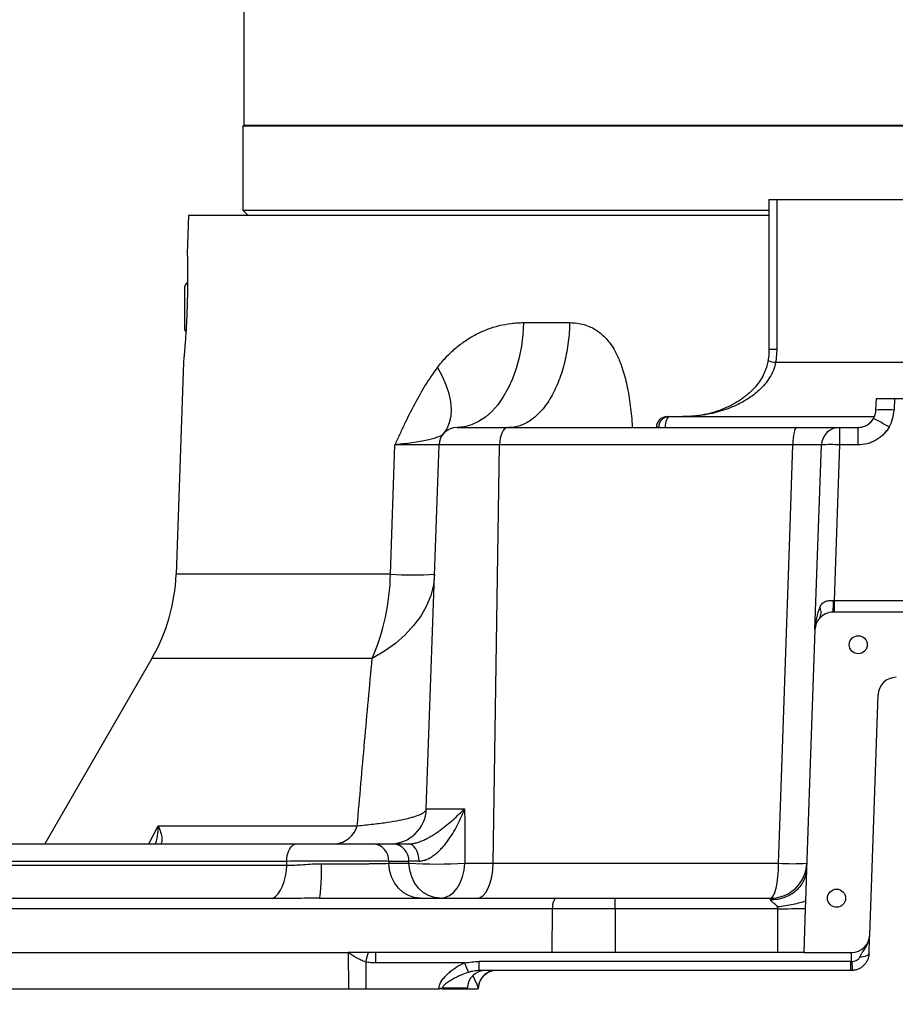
# Model space of a CAD drawing. Header units: millimetres. Extents: x -7 to 844, y 0 to 594.
# Tile 14 of 137: x 282 to 301, y 158 to 179. Entities that reach past the tile are written whole.
import ezdxf

# ---------------------------------------------------------------- set-up
doc = ezdxf.new("R2010")
doc.units = ezdxf.units.MM
doc.styles.add('SLDTEXTSTYLE2', font='HYSWLONGFANGSONG.TTF', dxfattribs={"bigfont": 'bigfont'})
doc.styles.add('SLDTEXTSTYLE3', font='HYSWLONGFANGSONG.TTF')
doc.dimstyles.new('SLDDIMSTYLE1', dxfattribs={"dimtxt": 9.875366, "dimasz": 4.884615, "dimexe": 0, "dimexo": 0.0625, "dimgap": 2.468842, "dimtad": 2, "dimlfac": 13, "dimrnd": 1e-09, "dimzin": 12, "dimdsep": 46, "dimtxsty": 'SLDTEXTSTYLE3', "dimsah": 1, "dimcen": 0.09, "dimadec": 0, "dimazin": 3, "dimtfac": 1, "dimtdec": 3, "dimtofl": 0, "dimtmove": 0, "dimatfit": 3, "dimfxl": 1, "dimfrac": 2, "dimtolj": 1, "dimtzin": 12, "dimarcsym": 0})
doc.dimstyles.new('SLDDIMSTYLE13', dxfattribs={"dimtxt": 9.875366, "dimasz": 4.884615, "dimexe": 0, "dimexo": 0.0625, "dimgap": 2.468842, "dimtad": 0, "dimtih": 1, "dimtoh": 1, "dimlfac": 5, "dimrnd": 1e-09, "dimzin": 12, "dimdsep": 46, "dimtxsty": 'SLDTEXTSTYLE3', "dimblk1": 'NONE', "dimblk2": 'NONE', "dimsah": 1, "dimcen": 0, "dimadec": 0, "dimazin": 3, "dimtfac": 1, "dimtdec": 3, "dimtofl": 0, "dimtmove": 0, "dimatfit": 3, "dimldrblk": 'NONE', "dimfxl": 1, "dimfrac": 2, "dimtolj": 1, "dimtzin": 12, "dimarcsym": 0})
doc.dimstyles.new('SLDDIMSTYLE14', dxfattribs={"dimtxt": 9.875366, "dimasz": 4.884615, "dimexe": 0, "dimexo": 0.0625, "dimgap": 2.468842, "dimtad": 0, "dimtih": 1, "dimtoh": 1, "dimlfac": 5, "dimrnd": 1e-09, "dimzin": 12, "dimdsep": 46, "dimtxsty": 'SLDTEXTSTYLE3', "dimblk1": 'NONE', "dimblk2": 'NONE', "dimsah": 1, "dimcen": 0, "dimadec": 0, "dimazin": 3, "dimtfac": 1, "dimtdec": 3, "dimtmove": 0, "dimatfit": 3, "dimldrblk": 'NONE', "dimfxl": 1, "dimfrac": 2, "dimtolj": 1, "dimtzin": 12, "dimarcsym": 0})
doc.dimstyles.new('SLDDIMSTYLE15', dxfattribs={"dimtxt": 9.875366, "dimasz": 4.884615, "dimexe": 0, "dimexo": 0.0625, "dimgap": 2.468842, "dimtad": 0, "dimtih": 1, "dimtoh": 1, "dimlfac": 5, "dimrnd": 1e-09, "dimzin": 12, "dimdsep": 46, "dimtxsty": 'SLDTEXTSTYLE3', "dimblk1": 'NONE', "dimblk2": 'NONE', "dimsah": 1, "dimcen": 0, "dimadec": 0, "dimazin": 3, "dimtfac": 1, "dimtdec": 3, "dimtmove": 0, "dimatfit": 3, "dimldrblk": 'NONE', "dimfxl": 1, "dimfrac": 2, "dimtolj": 1, "dimtzin": 12, "dimarcsym": 0})
doc.dimstyles.new('SLDDIMSTYLE2', dxfattribs={"dimtxt": 8.4646, "dimasz": 4.884615, "dimexe": 0, "dimexo": 0.0625, "dimgap": 2.11615, "dimtad": 2, "dimlfac": 13, "dimrnd": 1e-09, "dimzin": 12, "dimdsep": 46, "dimtxsty": 'SLDTEXTSTYLE3', "dimsah": 1, "dimcen": 0.09, "dimadec": 0, "dimazin": 3, "dimtfac": 1, "dimtdec": 3, "dimtofl": 0, "dimtmove": 0, "dimatfit": 3, "dimfxl": 1, "dimfrac": 2, "dimtolj": 1, "dimtzin": 12, "dimarcsym": 0})
doc.dimstyles.new('SLDDIMSTYLE8', dxfattribs={"dimtxt": 9.875366, "dimasz": 4.884615, "dimexe": 0, "dimexo": 0.0625, "dimgap": 2.468842, "dimtad": 0, "dimtih": 1, "dimtoh": 1, "dimlfac": 3, "dimrnd": 1e-09, "dimzin": 12, "dimdsep": 46, "dimtxsty": 'SLDTEXTSTYLE3', "dimblk1": 'NONE', "dimblk2": 'NONE', "dimsah": 1, "dimcen": 0, "dimadec": 0, "dimazin": 3, "dimtol": 1, "dimtp": 0.015, "dimtfac": 1, "dimtdec": 3, "dimtmove": 0, "dimatfit": 3, "dimldrblk": 'NONE', "dimfxl": 1, "dimfrac": 2, "dimtolj": 1, "dimtzin": 12, "dimarcsym": 0})

# ---------------------------------------------------------------- blocks, each defined once
blk = doc.blocks.new('_D_4')
at = {"color": 7, "linetype": 'Continuous', "lineweight": 18}
for p, q in [((98.446, 225.475), (98.446, 84.223)), ((304.139, 165.644), (304.139, 84.223)), ((98.446, 85.223), (304.139, 85.223))]:
    blk.add_line(p, q, dxfattribs=at)
for points in [[(98.446, 85.223), (103.331, 84.472), (103.331, 85.975)], [(304.139, 85.223), (299.254, 85.975), (299.254, 84.472)]]:
    blk.add_solid(points, dxfattribs=at)
at = {"color": 7, "linetype": 'Continuous', "lineweight": 18, "insert": (192.649, 97.16), "char_height": 9.2604, "attachment_point": 1, "style": 'SLDTEXTSTYLE3'}
blk.add_mtext('2674', dxfattribs=at)
blk = doc.blocks.new('_D_11')
at = {"color": 7, "linetype": 'Continuous', "lineweight": 18}
for p, q in [((280.678, 300.759), (280.678, 341.625)), ((304.139, 165.644), (304.139, 341.625)), ((304.139, 340.625), (280.678, 340.625))]:
    blk.add_line(p, q, dxfattribs=at)
for points in [[(280.678, 340.625), (285.562, 339.873), (285.562, 341.376)], [(304.139, 340.625), (299.255, 341.376), (299.255, 339.873)]]:
    blk.add_solid(points, dxfattribs=at)
at = {"color": 7, "linetype": 'Continuous', "lineweight": 18, "insert": (286.852, 350.857), "char_height": 7.9375, "attachment_point": 1, "style": 'SLDTEXTSTYLE3'}
blk.add_mtext('305', dxfattribs=at)
blk = doc.blocks.new('_D_12')
at = {"color": 7, "linetype": 'Continuous', "lineweight": 18}
for p, q in [((283.979, 210.182), (409.462, 210.182)), ((408.462, 210.182), (408.462, 158.336)), ((330.94, 158.336), (409.462, 158.336))]:
    blk.add_line(p, q, dxfattribs=at)
for points in [[(408.462, 210.182), (407.71, 205.298), (409.213, 205.298)], [(408.462, 158.336), (409.213, 163.221), (407.71, 163.221)]]:
    blk.add_solid(points, dxfattribs=at)
at = {"color": 7, "linetype": 'Continuous', "lineweight": 18, "insert": (398.23, 178.703), "char_height": 7.9375, "attachment_point": 1, "rotation": 90, "style": 'SLDTEXTSTYLE3'}
blk.add_mtext('674', dxfattribs=at)
blk = doc.blocks.new('_D_28')
at = {"color": 7, "linetype": 'Continuous', "lineweight": 18}
blk.add_line((754.604, 285.289), (748.254, 285.289), dxfattribs=at)
at = {"color": 7, "linetype": 'Continuous', "lineweight": 18, "char_height": 9.2604, "attachment_point": 1}
for s, insert, style in [('10H7深15', (669.173, 320.457), 'SLDTEXTSTYLE2'), ('%%c', (657.557, 320.457), 'SLDTEXTSTYLE3'), ('Depth 15', (665.328, 308.23), 'SLDTEXTSTYLE3')]:
    blk.add_mtext(s, dxfattribs=dict(at, insert=insert, style=style))
blk = doc.blocks.new('_None')
blk = doc.blocks.new('_D_45')
at = {"color": 7, "linetype": 'Continuous', "lineweight": 18}
blk.add_line((521.285, 333.673), (471.743, 333.673), dxfattribs=at)
at = {"color": 7, "linetype": 'Continuous', "lineweight": 18, "char_height": 9.2604, "attachment_point": 1}
for s, insert, style in [('H8通', (502.411, 345.611), 'SLDTEXTSTYLE2'), ('%%c', (482.152, 345.611), 'SLDTEXTSTYLE3'), ('2-', (471.743, 345.611), 'SLDTEXTSTYLE3'), ('30', (493.768, 345.611), 'SLDTEXTSTYLE3')]:
    blk.add_mtext(s, dxfattribs=dict(at, insert=insert, style=style))
blk = doc.blocks.new('_D_46')
at = {"color": 7, "linetype": 'Continuous', "lineweight": 18}
blk.add_line((688.896, 334.435), (722.792, 334.435), dxfattribs=at)
at = {"color": 7, "linetype": 'Continuous', "lineweight": 18, "attachment_point": 1}
for s, insert, char_height, style in [('通', (714.149, 346.373), 9.26, 'SLDTEXTSTYLE2'), ('8-', (690.483, 346.373), 9.2604, 'SLDTEXTSTYLE3'), ('M20', (700.893, 346.373), 9.2604, 'SLDTEXTSTYLE3')]:
    blk.add_mtext(s, dxfattribs=dict(at, insert=insert, char_height=char_height, style=style))
blk = doc.blocks.new('_D_55')
at = {"color": 7, "linetype": 'Continuous', "lineweight": 18}
blk.add_line((512.91, 531.632), (472.011, 531.632), dxfattribs=at)
at = {"color": 7, "linetype": 'Continuous', "lineweight": 18, "attachment_point": 1}
for s, insert, char_height, style in [('通', (502.68, 543.569), 9.26, 'SLDTEXTSTYLE2'), ('%%c', (482.421, 543.569), 9.2604, 'SLDTEXTSTYLE3'), ('8-', (472.011, 543.569), 9.2604, 'SLDTEXTSTYLE3'), ('22', (494.037, 543.569), 9.2604, 'SLDTEXTSTYLE3')]:
    blk.add_mtext(s, dxfattribs=dict(at, insert=insert, char_height=char_height, style=style))

msp = doc.modelspace()

# ---------------------------------------------------------------- linework, layer by layer
at = {"color": 7, "linetype": 'Continuous', "lineweight": 25}
for p, q in [((286.850734, 179.682292), (286.850734, 176.682292)), ((286.850734, 176.682292), (286.831503, 176.663061)), ((286.831503, 176.663061), (286.831503, 174.874599)), ((287.284662, 176.663061), (286.831503, 176.663061)), ((286.850734, 176.682292), (287.303389, 176.682292)), ((321.446888, 176.663061), (287.284662, 176.663061)), ((287.303389, 176.682292), (321.427657, 176.682292)), ((298.010694, 175.105369), (298.010694, 171.913061)), ((298.010694, 175.105369), (298.175722, 175.105369)), ((298.175722, 175.105369), (298.175722, 171.913061)), ((298.175722, 175.105369), (301.731171, 175.105369)), ((286.831503, 174.874599), (286.946888, 174.759215)), ((286.831503, 174.874599), (287.284662, 174.874599)), ((287.284662, 174.874599), (298.010694, 174.874599)), ((285.677657, 174.759215), (285.649417, 173.950528)), ((298.010694, 174.759215), (285.677657, 174.759215)), ((285.600734, 172.336138), (285.600734, 173.259215)), ((292.795151, 172.48637), (293.774629, 172.48637)), ((298.175722, 171.913061), (298.154257, 171.64383)), ((285.569001, 171.64771), (285.411611, 167.140661)), ((298.154257, 171.64383), (301.75344, 171.64383)), ((300.284514, 170.630407), (300.293042, 170.874599)), ((300.293042, 170.874599), (300.677423, 170.874599)), ((300.677423, 170.874599), (300.668895, 170.630407)), ((300.677423, 170.874599), (306.447122, 170.874599)), ((295.849374, 170.489984), (295.893164, 170.489984)), ((295.893164, 170.489984), (300.252639, 170.489984)), ((291.384076, 170.259215), (292.458555, 170.259215)), ((292.458555, 170.259215), (298.600824, 170.259215)), ((295.662488, 170.265256), (295.618699, 170.265256)), ((299.510614, 170.259215), (299.900245, 170.259215)), ((299.510614, 170.259215), (299.510614, 169.888022)), ((299.900245, 170.259215), (299.900245, 169.888022)), ((289.968467, 167.140661), (290.060414, 169.888022)), ((290.729667, 162.155446), (290.999695, 169.888022)), ((292.287475, 169.888022), (290.999695, 169.888022)), ((292.149357, 161.0016), (292.287475, 169.888022)), ((298.519706, 169.888022), (292.287475, 169.888022)), ((298.989236, 165.964945), (299.126233, 169.888022)), ((299.510614, 169.888022), (299.395247, 166.584321)), ((299.900245, 169.888022), (299.510614, 169.888022)), ((299.395247, 166.584321), (308.883145, 166.584321)), ((299.395247, 166.584321), (299.395247, 166.336138)), ((299.395247, 166.336138), (299.373617, 166.336138)), ((308.883145, 166.336138), (299.395247, 166.336138)), ((298.989236, 165.964945), (298.811356, 160.871111)), ((284.898667, 165.351813), (282.624628, 161.413061)), ((300.152158, 159.476561), (300.330385, 164.58033)), ((290.729667, 162.155446), (291.544425, 162.155446)), ((285.034451, 161.797676), (289.262974, 161.797676)), ((279.310044, 161.413061), (287.972376, 161.413061)), ((289.600239, 161.413061), (290.028078, 161.413061)), ((278.983901, 160.962058), (287.763715, 160.962058)), ((287.762639, 161.041868), (278.987927, 161.041868)), ((287.763715, 160.962058), (287.762639, 161.041868)), ((289.933123, 161.041868), (289.933599, 161.0016)), ((290.360962, 161.041868), (289.933123, 161.041868)), ((289.933599, 161.0016), (290.361305, 161.0016)), ((290.361305, 161.0016), (290.360962, 161.041868)), ((291.545637, 161.0016), (292.149357, 161.0016)), ((292.149357, 161.0016), (298.216178, 161.0016)), ((298.811356, 160.871111), (298.787813, 160.196948)), ((287.461152, 160.25009), (278.519117, 160.25009)), ((288.457262, 160.259215), (293.494221, 160.259215)), ((293.494221, 160.259215), (294.744497, 160.259215)), ((294.744497, 160.036499), (294.744497, 160.259215)), ((294.744497, 160.259215), (298.04715, 160.259215)), ((298.042594, 160.229102), (298.04715, 160.259215)), ((293.413744, 160.036499), (275.160343, 160.036499)), ((293.402398, 159.105369), (293.413744, 160.036499)), ((294.744497, 160.036499), (293.413744, 160.036499)), ((294.744497, 160.036499), (294.744497, 159.105369)), ((298.202959, 160.036499), (294.744497, 160.036499)), ((298.782441, 160.043109), (298.749695, 159.105369)), ((298.787813, 160.196948), (298.782441, 160.043109)), ((275.129687, 159.105369), (289.066238, 159.105369)), ((289.49076, 159.105369), (289.066238, 159.105369)), ((289.066238, 159.105369), (289.079397, 158.336138)), ((289.653197, 159.105369), (289.49076, 159.105369)), ((293.402398, 159.105369), (289.653197, 159.105369)), ((289.653197, 159.105369), (289.653197, 158.882653)), ((294.744497, 159.105369), (293.402398, 159.105369)), ((298.200497, 159.105369), (294.744497, 159.105369)), ((298.749695, 159.105369), (299.767777, 159.105369)), ((299.767777, 158.913355), (299.767777, 159.105369)), ((289.443062, 158.905537), (289.443062, 158.336138)), ((291.542555, 158.882653), (289.653197, 158.882653)), ((299.754346, 158.913061), (291.853038, 158.913061)), ((291.853038, 158.720753), (291.853038, 158.913061)), ((299.754346, 158.720753), (299.754346, 158.913061)), ((299.754346, 158.720753), (291.853038, 158.720753)), ((290.999475, 158.336138), (290.99955, 158.349561)), ((291.071444, 158.349561), (291.0714, 158.336138)), ((291.601203, 158.349561), (291.071444, 158.349561)), ((291.601203, 158.349561), (291.600734, 158.336138)), ((291.832046, 158.351673), (291.831503, 158.336138)), ((275.155012, 158.336138), (289.079397, 158.336138)), ((289.079397, 158.336138), (289.443062, 158.336138)), ((289.443062, 158.336138), (290.999475, 158.336138)), ((291.0714, 158.336138), (291.600734, 158.336138)), ((291.600734, 158.336138), (291.831503, 158.336138))]:
    msp.add_line(p, q, dxfattribs=at)
at = {"color": 8, "linetype": 'Continuous', "lineweight": 25}
for p, q in [((298.175722, 171.913061), (298.010694, 171.913061)), ((289.968467, 167.140661), (285.411611, 167.140661)), ((289.580334, 165.351813), (284.898667, 165.351813)), ((284.835743, 161.413061), (285.034451, 161.797676))]:
    msp.add_line(p, q, dxfattribs=at)
at = {"color": 7, "linetype": 'Continuous', "lineweight": 25, "flags": 128}
for points in [[(292.795151, 172.48637), (292.781273, 172.234347), (292.750596, 171.986322), (292.703489, 171.745278), (292.640517, 171.514113), (292.562439, 171.295606), (292.470193, 171.092385), (292.364889, 170.906892), (292.247791, 170.741359), (292.120309, 170.597774), (291.983974, 170.477866), (291.840427, 170.383075), (291.691393, 170.314541), (291.538664, 170.273088), (291.384076, 170.259215)], [(290.966762, 171.535944), (291.066703, 171.347447), (291.146389, 171.16209), (291.204888, 170.982037), (291.241519, 170.809388), (291.255853, 170.646159), (291.247724, 170.494255), (291.217226, 170.355449), (291.164716, 170.231361), (291.090805, 170.12344)], [(295.893164, 170.489984), (295.876303, 170.48555), (295.860089, 170.472418), (295.845147, 170.451092), (295.83205, 170.422393), (295.821302, 170.387423), (295.813315, 170.347526), (295.808397, 170.304236), (295.806736, 170.259215)], [(292.458555, 170.259215), (292.425891, 170.252148), (292.394428, 170.231209), (292.365321, 170.197165), (292.33964, 170.151269), (292.318329, 170.095206), (292.30217, 170.031037), (292.291758, 169.961119), (292.287475, 169.888022)], [(298.600824, 170.259215), (298.585336, 170.252148), (298.570418, 170.231209), (298.556617, 170.197165), (298.54444, 170.151269), (298.534336, 170.095206), (298.526674, 170.031037), (298.521737, 169.961119), (298.519706, 169.888022)], [(298.216178, 161.0016), (298.243324, 161.796173), (298.453318, 167.94399), (298.519706, 169.888022)], [(290.903755, 167.140661), (290.879291, 166.912281), (290.822099, 166.687007), (290.73267, 166.466771), (290.611769, 166.253459), (290.460433, 166.048901), (290.279958, 165.854847), (290.071891, 165.672962), (289.838015, 165.504804), (289.580334, 165.351813)], [(287.762639, 161.041868), (287.76789, 161.114965), (287.780654, 161.184883), (287.800464, 161.249052), (287.826591, 161.305115), (287.858075, 161.351011), (287.893759, 161.385055), (287.932332, 161.405995), (287.972376, 161.413061)], [(290.576645, 161.04752), (290.570479, 161.11978), (290.556425, 161.188749), (290.534991, 161.251938), (290.506949, 161.307072), (290.473309, 161.352162), (290.435285, 161.385582), (290.394247, 161.406129), (290.351675, 161.413061)], [(287.461152, 160.25009), (287.52263, 160.292571), (287.579736, 160.35212), (287.631073, 160.427276), (287.675381, 160.516198), (287.711574, 160.616705), (287.738766, 160.726335), (287.756289, 160.842401), (287.763715, 160.962058)], [(288.457262, 160.259215), (288.466425, 160.2731), (288.475258, 160.314253), (288.483441, 160.38119), (288.490679, 160.471492), (288.496711, 160.581902), (288.501318, 160.708432), (288.504335, 160.846514), (288.505653, 160.991165)], [(290.599367, 160.259215), (290.472255, 160.273348), (290.349814, 160.315227), (290.236543, 160.383314), (290.136604, 160.475107), (290.053669, 160.587233), (289.990787, 160.715571), (289.950267, 160.855406), (289.933599, 161.0016)], [(291.027072, 160.259215), (290.89996, 160.273348), (290.777519, 160.315227), (290.664248, 160.383314), (290.564309, 160.475107), (290.481375, 160.587233), (290.418492, 160.715571), (290.377973, 160.855406), (290.361305, 161.0016)], [(291.027072, 160.259215), (291.126079, 160.273348), (291.221448, 160.315227), (291.309675, 160.383314), (291.387517, 160.475107), (291.452115, 160.587233), (291.501094, 160.715571), (291.532654, 160.855406), (291.545637, 161.0016)], [(291.807197, 160.259215), (291.872524, 160.273348), (291.935451, 160.315227), (291.993665, 160.383314), (292.045026, 160.475107), (292.087649, 160.587233), (292.119966, 160.715571), (292.140791, 160.855406), (292.149357, 161.0016)], [(298.04715, 160.259215), (298.079422, 160.273348), (298.110508, 160.315227), (298.139266, 160.383314), (298.164639, 160.475107), (298.185694, 160.587233), (298.201659, 160.715571), (298.211947, 160.855406), (298.216178, 161.0016)], [(293.413744, 160.036499), (293.415759, 160.080357), (293.420657, 160.122308), (293.428258, 160.160809), (293.438283, 160.194447), (293.450363, 160.221985), (293.464055, 160.242411), (293.478856, 160.254975), (293.494221, 160.259215)], [(300.138727, 159.091946), (300.134498, 159.075166), (300.123126, 159.059169), (300.104969, 159.04446), (300.080601, 159.031504), (300.05079, 159.020709), (300.016477, 159.012416), (299.978744, 159.006886), (299.938782, 159.004295)]]:
    msp.add_lwpolyline(points, dxfattribs=at)
at = {"color": 7, "linetype": 'Continuous', "lineweight": 25}
for centre in [(299.908426, 165.64383), (299.446888, 160.259215)]:
    msp.add_circle(centre, 0.192308, dxfattribs=at)
for centre, radius, start, end in [((285.677657, 173.259215), 0.076923, 106.7049277, 180), ((285.677657, 172.336138), 0.076923, 180, 220.650269), ((295.849381, 170.259223), 0.230761, 90.0017783, 178.5019063), ((295.893171, 170.259223), 0.230761, 90.0017783, 178.5019063), ((299.900133, 170.64383), 0.384615, 329.4208916, 358), ((300.476705, 167.873034), 2.764063, 86.0128986, 93.9871014), ((299.900133, 170.657253), 0.769231, 329.4208916, 358), ((299.900133, 170.64383), 0.384615, 270, 329.4208916), ((298.88862, 167.616699), 3.13367, 57.7155414, 64.6303933), ((291.384076, 169.874599), 0.384615, 90, 178), ((295.857365, 173.19343), 2.934652, 266.1924439, 269.011471), ((299.510614, 169.874599), 0.384615, 90, 178), ((299.318424, 167.130649), 2.764063, 86.0128986, 93.9871014), ((281.5678, 167.27489), 3.846154, 330, 358), ((285.165545, 167.246237), 4.804082, 336.7754129, 358.7407502), ((290.436111, 176.879416), 9.749976, 267.2508324, 272.7491676), ((289.428484, 166.893579), 9.960744, 356.7918325, 358.2206314), ((298.900796, 166.325333), 0.219087, 325.9603684, 30.0396316), ((299.373617, 165.951523), 0.384615, 90, 139.2280609), ((299.373617, 165.951523), 0.384615, 139.2280609, 178), ((300.714767, 164.566907), 0.384615, 90, 178), ((289.960905, 162.182292), 0.769231, 270, 358), ((288.744374, 161.951323), 0.540882, 275.6415628, 343.4969253), ((289.573779, 161.054471), 0.359565, 357.9913503, 85.7798772), ((290.001618, 161.054471), 0.359565, 357.9913503, 85.7798772), ((290.953471, 171.445361), 10.460536, 266.7547766, 273.2452234), ((298.04715, 161.028446), 0.769231, 270, 358), ((298.516045, 165.905364), 4.912924, 266.5006985, 273.4993015), ((298.314378, 175.673345), 15.637242, 269.5917531, 271.7152689), ((299.767777, 159.489984), 0.384615, 270, 358), ((303.219723, 155.722796), 14.139527, 166.1590121, 166.9915197), ((298.362196, 161.501033), 7.305027, 201.00414, 202.693504), ((302.783925, 159.134647), 3.024256, 184.1962308, 187.8379962), ((291.985584, 158.336138), 0.384615, 90, 178), ((292.216353, 158.336138), 0.384615, 90, 178), ((292.214768, 158.338252), 0.382957, 142.9063053, 177.9915837), ((291.035497, 164.669073), 6.319614, 269.6740874, 270.3259126)]:
    msp.add_arc(centre, radius, start, end, dxfattribs=at)
at = {"color": 8, "linetype": 'Continuous', "lineweight": 25}
for centre, radius, start, end in [((298.197039, 172.217483), 0.575246, 249.1526918, 265.7348927), ((292.21614, 158.337089), 0.384753, 94.3114081, 142.8914745)]:
    msp.add_arc(centre, radius, start, end, dxfattribs=at)
at = {"color": 7, "linetype": 'Continuous', "lineweight": 25}
msp.add_ellipse((299.373617, 165.951523), major_axis=(0.026378, 0.755356), ratio=0.508874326, start_param=0.894098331, end_param=1.570796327, dxfattribs=at)
for points, knots in [([(285.649479, 173.950525), (285.64947, 173.950855), (285.649324, 173.956254), (285.649875, 173.936241), (285.651108, 173.888736), (285.652962, 173.805979), (285.654838, 173.69646), (285.656258, 173.560036), (285.656634, 173.403375), (285.655462, 173.228032), (285.652386, 173.04224), (285.64715, 172.847911), (285.639871, 172.654023), (285.630669, 172.462498), (285.620168, 172.282008), (285.608836, 172.114436), (285.597636, 171.967424), (285.587227, 171.84278), (285.578551, 171.745905), (285.572339, 171.679732), (285.56906, 171.645834), (285.569193, 171.64721), (285.569241, 171.647702)], [0, 0, 0, 0, 0.003436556, 0.056319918, 0.110736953, 0.163621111, 0.218037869, 0.270938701, 0.32537509, 0.378247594, 0.432656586, 0.485475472, 0.539824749, 0.592674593, 0.647049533, 0.70003427, 0.754550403, 0.807617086, 0.862228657, 0.915181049, 0.969681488, 1, 1, 1, 1]), ([(290.966762, 171.535944), (291.025474, 171.61345), (291.086832, 171.685634), (291.214499, 171.820551), (291.28081, 171.883278), (291.41829, 171.999883), (291.48946, 172.053759), (291.599928, 172.128074), (291.637372, 172.15176), (291.713528, 172.196945), (291.752347, 172.218497), (291.948051, 172.319869), (292.109881, 172.381025), (292.360881, 172.443493), (292.445931, 172.459389), (292.575698, 172.475488), (292.619386, 172.479561), (292.707025, 172.484998), (292.751006, 172.48637), (292.795151, 172.48637)], [0, 0, 0, 0, 0.125, 0.125, 0.25, 0.25, 0.375, 0.375, 0.4375, 0.4375, 0.5, 0.5, 0.75, 0.75, 0.875, 0.875, 0.9375, 0.9375, 1, 1, 1, 1]), ([(293.774629, 172.48637), (293.772023, 172.352863), (293.762806, 172.214983), (293.72895, 171.936848), (293.704289, 171.796622), (293.638643, 171.522079), (293.597646, 171.387816), (293.500323, 171.134165), (293.444004, 171.014838), (293.31903, 170.798946), (293.2504, 170.702424), (293.105296, 170.537284), (293.028856, 170.468676), (292.873187, 170.360895), (292.793986, 170.3217), (292.637418, 170.27088), (292.560067, 170.259215), (292.48539, 170.259215)], [0, 0, 0, 0, 0.125, 0.125, 0.25, 0.25, 0.375, 0.375, 0.5, 0.5, 0.625, 0.625, 0.75, 0.75, 0.875, 0.875, 1, 1, 1, 1]), ([(298.009465, 171.913267), (298.008972, 171.858717), (298.008264, 171.780417), (297.994738, 171.703592), (297.990635, 171.68029)], [0, 0, 0, 0, 0.69668782, 1, 1, 1, 1]), ([(290.966762, 171.535944), (290.875282, 171.41518), (290.789559, 171.288201), (290.62669, 171.024942), (290.549534, 170.888606), (290.401431, 170.609607), (290.330642, 170.467246), (290.227465, 170.251312), (290.193582, 170.178949), (290.143295, 170.070054), (290.126622, 170.033697), (290.093419, 169.960906), (290.07685, 169.924385), (290.060414, 169.888022)], [0, 0, 0, 0, 0.25, 0.25, 0.5, 0.5, 0.75, 0.75, 0.875, 0.875, 0.9375, 0.9375, 1, 1, 1, 1]), ([(297.989745, 171.680557), (297.98306, 171.643076), (297.967976, 171.558499), (297.921518, 171.430735), (297.854173, 171.299721), (297.766734, 171.172675), (297.658891, 171.050103), (297.52873, 170.93273), (297.376369, 170.822861), (297.202402, 170.722574), (297.008815, 170.636539), (296.798845, 170.56798), (296.575742, 170.519567), (296.365092, 170.493888), (296.229105, 170.491142), (296.171798, 170.489984)], [0, 0, 0, 0, 0.045869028, 0.103503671, 0.163181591, 0.225164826, 0.293382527, 0.367065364, 0.446913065, 0.533553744, 0.625945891, 0.722096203, 0.821935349, 0.924961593, 1, 1, 1, 1]), ([(298.154257, 171.64383), (298.14015, 171.58809), (298.111344, 171.474266), (298.028734, 171.31706), (297.923545, 171.17277), (297.774855, 171.019299), (297.575113, 170.867159), (297.291485, 170.711669), (296.948781, 170.586189), (296.56197, 170.507327), (296.299579, 170.490016), (296.172522, 170.489984), (296.171798, 170.489984)], [0, 0, 0, 0, 0.06800647, 0.138873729, 0.20922474, 0.281132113, 0.395595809, 0.512941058, 0.676177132, 0.84319888, 0.999106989, 1, 1, 1, 1]), ([(299.900245, 170.259215), (299.933824, 170.259215), (299.966669, 170.263534), (300.01487, 170.276302), (300.030867, 170.281672), (300.061706, 170.294321), (300.076598, 170.301596), (300.10535, 170.318007), (300.119209, 170.327144), (300.145859, 170.34734), (300.15855, 170.358342), (300.182159, 170.381661), (300.193159, 170.394039), (300.213522, 170.420188), (300.222922, 170.434056), (300.231259, 170.448166)], [0, 0, 0, 0, 0.25, 0.25, 0.375, 0.375, 0.5, 0.5, 0.625, 0.625, 0.75, 0.75, 0.875, 0.875, 1, 1, 1, 1]), ([(291.090805, 170.12344), (291.071602, 170.100808), (291.037499, 170.079362), (290.960651, 170.048462), (290.930778, 170.038367), (290.862053, 170.01846), (290.823081, 170.008628), (290.693745, 169.979734), (290.590718, 169.961161), (290.410172, 169.933537), (290.345556, 169.924362), (290.243011, 169.910705), (290.207855, 169.906165), (290.153657, 169.899359), (290.126192, 169.895958), (290.098177, 169.892556), (290.079377, 169.890288), (290.069851, 169.889146), (290.060414, 169.888022)], [0, 0, 0, 0, 0.25, 0.25, 0.375, 0.375, 0.5, 0.5, 0.75, 0.75, 0.875, 0.875, 0.9375, 0.9375, 0.96875, 0.984375, 0.984375, 1, 1, 1, 1]), ([(298.600824, 170.259215), (298.665232, 170.259215), (298.727502, 170.259215), (298.84795, 170.259215), (298.90613, 170.259215), (299.018221, 170.259215), (299.070727, 170.259215), (299.168245, 170.259215), (299.213381, 170.259215), (299.296105, 170.259215), (299.332601, 170.259215), (299.395943, 170.259215), (299.422847, 170.259215), (299.466717, 170.259215), (299.483072, 170.259215), (299.505013, 170.259215), (299.510614, 170.259215), (299.510614, 170.259215)], [0, 0, 0, 0, 0.125, 0.125, 0.25, 0.25, 0.375, 0.375, 0.5, 0.5, 0.625, 0.625, 0.75, 0.75, 0.875, 0.875, 1, 1, 1, 1]), ([(300.562385, 170.265924), (300.545324, 170.237051), (300.526459, 170.20943), (300.485646, 170.157221), (300.463644, 170.132537), (300.416443, 170.086011), (300.391073, 170.064045), (300.337803, 170.023716), (300.310106, 170.005467), (300.252649, 169.972688), (300.222889, 169.958157), (300.161266, 169.932889), (300.129304, 169.922161), (300.032989, 169.896654), (299.967353, 169.888022), (299.900245, 169.888022)], [0, 0, 0, 0, 0.125, 0.125, 0.25, 0.25, 0.375, 0.375, 0.5, 0.5, 0.625, 0.625, 0.75, 0.75, 1, 1, 1, 1]), ([(290.999695, 169.888022), (290.999705, 169.888322), (290.979196, 169.888545), (290.899054, 169.888846), (290.839422, 169.888924), (290.679138, 169.888926), (290.580373, 169.888851), (290.40455, 169.888624), (290.341492, 169.888529), (290.207223, 169.888304), (290.135828, 169.888172), (290.060414, 169.888022)], [0, 0, 0, 0, 0.25, 0.25, 0.5, 0.5, 0.75, 0.75, 0.875, 0.875, 1, 1, 1, 1]), ([(299.126233, 169.888022), (299.126255, 169.88864), (299.122542, 169.889184), (299.107953, 169.890129), (299.097066, 169.890532), (299.067844, 169.891187), (299.049916, 169.891431), (299.007697, 169.891759), (298.983366, 169.891843), (298.928206, 169.891842), (298.898106, 169.891759), (298.833073, 169.89143), (298.798056, 169.891185), (298.723299, 169.89053), (298.6845, 169.890129), (298.604177, 169.889184), (298.562653, 169.88864), (298.519706, 169.888022)], [0, 0, 0, 0, 0.125, 0.125, 0.25, 0.25, 0.375, 0.375, 0.5, 0.5, 0.625, 0.625, 0.75, 0.75, 0.875, 0.875, 1, 1, 1, 1]), ([(299.090455, 166.435008), (299.102639, 166.462078), (299.117329, 166.487073), (299.145286, 166.519593), (299.155593, 166.529544), (299.178005, 166.546947), (299.19002, 166.554355), (299.215834, 166.566636), (299.229727, 166.571526), (299.259009, 166.578824), (299.274042, 166.581168), (299.304658, 166.584111), (299.320269, 166.584721), (299.352058, 166.58504), (299.368251, 166.584759), (299.384425, 166.58429)], [0, 0, 0, 0, 0.25, 0.25, 0.375, 0.375, 0.5, 0.5, 0.625, 0.625, 0.75, 0.75, 0.875, 0.875, 1, 1, 1, 1]), ([(289.262974, 161.797676), (289.313745, 162.396658), (289.365532, 162.992804), (289.471279, 164.178055), (289.525239, 164.76717), (289.580334, 165.351813)], [0, 0, 0, 0, 0.5, 0.5, 1, 1, 1, 1]), ([(289.262974, 161.797676), (289.384341, 161.808771), (289.498174, 161.820623), (289.658352, 161.839452), (289.710061, 161.845916), (289.809623, 161.859136), (289.857301, 161.865868), (289.994332, 161.886408), (290.077708, 161.900559), (290.229548, 161.929707), (290.298007, 161.944703), (290.389811, 161.967809), (290.418593, 161.975612), (290.472518, 161.991423), (290.497645, 161.999431), (290.56684, 162.023493), (290.605052, 162.039675), (290.697062, 162.088617), (290.728491, 162.121767), (290.729667, 162.155446)], [0, 0, 0, 0, 0.125, 0.125, 0.1875, 0.1875, 0.25, 0.25, 0.375, 0.375, 0.5, 0.5, 0.5625, 0.5625, 0.625, 0.625, 0.75, 0.75, 1, 1, 1, 1]), ([(290.351675, 161.413061), (290.37711, 161.413061), (290.403891, 161.415095), (290.460135, 161.423321), (290.489851, 161.429597), (290.55032, 161.446061), (290.580589, 161.456083), (290.640482, 161.478878), (290.670232, 161.491689), (290.714603, 161.512714), (290.729394, 161.520049), (290.758419, 161.535026), (290.772709, 161.542693), (290.814999, 161.56616), (290.842422, 161.582421), (290.896069, 161.615899), (290.922291, 161.633116), (290.973773, 161.66831), (290.999089, 161.686331), (291.07308, 161.740719), (291.120075, 161.777558), (291.211101, 161.851916), (291.255114, 161.889439), (291.34106, 161.964936), (291.383019, 162.002944), (291.465054, 162.079074), (291.505114, 162.11718), (291.544425, 162.155446)], [0, 0, 0, 0, 0.0625, 0.0625, 0.125, 0.125, 0.1875, 0.1875, 0.25, 0.25, 0.28125, 0.28125, 0.3125, 0.3125, 0.375, 0.375, 0.4375, 0.4375, 0.5, 0.5, 0.625, 0.625, 0.75, 0.75, 0.875, 0.875, 1, 1, 1, 1]), ([(290.576645, 161.04752), (290.603853, 161.047945), (290.631661, 161.051524), (290.688283, 161.064646), (290.717312, 161.074299), (290.774903, 161.098892), (290.803052, 161.113604), (290.857734, 161.146698), (290.884361, 161.165129), (290.936363, 161.205195), (290.961689, 161.226823), (291.010022, 161.271668), (291.03322, 161.295028), (291.078014, 161.343294), (291.099609, 161.368202), (291.14143, 161.41934), (291.161712, 161.445651), (291.220273, 161.525628), (291.256294, 161.580277), (291.323912, 161.691509), (291.355494, 161.748099), (291.444955, 161.920112), (291.497684, 162.03796), (291.544425, 162.155446)], [0, 0, 0, 0, 0.0625, 0.0625, 0.125, 0.125, 0.1875, 0.1875, 0.25, 0.25, 0.3125, 0.3125, 0.375, 0.375, 0.4375, 0.4375, 0.5, 0.5, 0.625, 0.625, 0.75, 0.75, 1, 1, 1, 1]), ([(291.544425, 162.155446), (291.544631, 161.907985), (291.544872, 161.660524), (291.545148, 161.413061), (291.5453, 161.275908), (291.545463, 161.138754), (291.545637, 161.0016)], [-0.0096624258, -0.0096624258, -0.0096624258, -0.0096624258, 0, 0, 0, 0.00535528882, 0.00535528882, 0.00535528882, 0.00535528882]), ([(285.065329, 161.413061), (285.077059, 161.413061), (285.086529, 161.416431), (285.10173, 161.428283), (285.107454, 161.436781), (285.115617, 161.457954), (285.11805, 161.470677), (285.119914, 161.499359), (285.11936, 161.515335), (285.113676, 161.567402), (285.104564, 161.607585), (285.083659, 161.674362), (285.075461, 161.697749), (285.061405, 161.734205), (285.056425, 161.746589), (285.045879, 161.771804), (285.040289, 161.784686), (285.034451, 161.797676)], [0, 0, 0, 0, 0.125, 0.125, 0.25, 0.25, 0.375, 0.375, 0.5, 0.5, 0.75, 0.75, 0.875, 0.875, 0.9375, 0.9375, 1, 1, 1, 1]), ([(287.972376, 161.413061), (288.038375, 161.413061), (288.107588, 161.413061), (288.216036, 161.413061), (288.252963, 161.413061), (288.328413, 161.413061), (288.366936, 161.413061), (288.482268, 161.413061), (288.559716, 161.413061), (288.676729, 161.413061), (288.716101, 161.413061), (288.79374, 161.413061), (288.83203, 161.413061), (288.945353, 161.413061), (289.018913, 161.413061), (289.161523, 161.413061), (289.228233, 161.413061), (289.321675, 161.413061), (289.35171, 161.413061), (289.409495, 161.413061), (289.437195, 161.413061), (289.515128, 161.413061), (289.560861, 161.413061), (289.600239, 161.413061)], [0, 0, 0, 0, 0.125, 0.125, 0.1875, 0.1875, 0.25, 0.25, 0.375, 0.375, 0.4375, 0.4375, 0.5, 0.5, 0.625, 0.625, 0.75, 0.75, 0.8125, 0.8125, 0.875, 0.875, 1, 1, 1, 1]), ([(290.028078, 161.413061), (290.048508, 161.413061), (290.070843, 161.413061), (290.118796, 161.413061), (290.144322, 161.413061), (290.22541, 161.413061), (290.285434, 161.413061), (290.351675, 161.413061)], [0, 0, 0, 0, 0.25, 0.25, 0.5, 0.5, 1, 1, 1, 1]), ([(289.933123, 161.041868), (289.880597, 161.042833), (289.8196, 161.043692), (289.715665, 161.044824), (289.678725, 161.045177), (289.601667, 161.045819), (289.561616, 161.046109), (289.437017, 161.046885), (289.348069, 161.047279), (289.157931, 161.047814), (289.05986, 161.047945), (288.908778, 161.047944), (288.85773, 161.047911), (288.754224, 161.047777), (288.701735, 161.047675), (288.545736, 161.047275), (288.442481, 161.046882), (288.314344, 161.046231), (288.288764, 161.046093), (288.237699, 161.045801), (288.212208, 161.045646), (288.136761, 161.045164), (288.087526, 161.044815), (287.942929, 161.043689), (287.850643, 161.042833), (287.762639, 161.041868)], [0, 0, 0, 0, 0.125, 0.125, 0.1875, 0.1875, 0.25, 0.25, 0.375, 0.375, 0.5, 0.5, 0.5625, 0.5625, 0.625, 0.625, 0.75, 0.75, 0.78125, 0.78125, 0.8125, 0.8125, 0.875, 0.875, 1, 1, 1, 1]), ([(287.763715, 160.962058), (287.819359, 160.960838), (287.876706, 160.9615), (287.99469, 160.965751), (288.055326, 160.969336), (288.179956, 160.977507), (288.244275, 160.982109), (288.373902, 160.989172), (288.439401, 160.991658), (288.505653, 160.991165)], [0, 0, 0, 0, 0.25, 0.25, 0.5, 0.5, 0.75, 0.75, 1, 1, 1, 1]), ([(288.505653, 160.991165), (288.54106, 160.990901), (288.576632, 160.990666), (288.648113, 160.990256), (288.684078, 160.990081), (288.790802, 160.989653), (288.860943, 160.989493), (288.999254, 160.989421), (289.067425, 160.989508), (289.168153, 160.98983), (289.201411, 160.989969), (289.266379, 160.990307), (289.298219, 160.990506), (289.391844, 160.991191), (289.451741, 160.991766), (289.537775, 160.992807), (289.565816, 160.993184), (289.62059, 160.993998), (289.647148, 160.994434), (289.774803, 160.996731), (289.861892, 160.998964), (289.933599, 161.0016)], [0, 0, 0, 0, 0.0625, 0.0625, 0.125, 0.125, 0.25, 0.25, 0.375, 0.375, 0.4375, 0.4375, 0.5, 0.5, 0.625, 0.625, 0.6875, 0.6875, 0.75, 0.75, 1, 1, 1, 1]), ([(290.576645, 161.04752), (290.532473, 161.04683), (290.492458, 161.046011), (290.438414, 161.044596), (290.421404, 161.044094), (290.389452, 161.043024), (290.374571, 161.042458), (290.360962, 161.041868)], [0, 0, 0, 0, 0.5, 0.5, 0.75, 0.75, 1, 1, 1, 1]), ([(298.042594, 160.229102), (298.141325, 160.228261), (298.240021, 160.244154), (298.423022, 160.307105), (298.50726, 160.354139), (298.648991, 160.472501), (298.706432, 160.543786), (298.786131, 160.700221), (298.80836, 160.785315), (298.811356, 160.871111)], [0, 0, 0, 0, 0.25, 0.25, 0.5, 0.5, 0.75, 0.75, 1, 1, 1, 1]), ([(288.457262, 160.259215), (288.370703, 160.259215), (288.285075, 160.258422), (288.115501, 160.256387), (288.031541, 160.255137), (287.782519, 160.251747), (287.620119, 160.25009), (287.461152, 160.25009)], [0, 0, 0, 0, 0.25, 0.25, 0.5, 0.5, 1, 1, 1, 1]), ([(298.193568, 160.072119), (298.192177, 160.074576), (298.189288, 160.079678), (298.184088, 160.087142), (298.177335, 160.09576), (298.168482, 160.105615), (298.157644, 160.116372), (298.145774, 160.127115), (298.13343, 160.13759), (298.120697, 160.147937), (298.107828, 160.158145), (298.0951, 160.168177), (298.082684, 160.178138), (298.071324, 160.187706), (298.061121, 160.19702), (298.052814, 160.205743), (298.047094, 160.213344), (298.043888, 160.219532), (298.042344, 160.224567), (298.042512, 160.227611), (298.042594, 160.229102)], [0, 0, 0, 0, 0.033656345, 0.069899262, 0.10886961, 0.165304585, 0.229875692, 0.294526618, 0.361379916, 0.429829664, 0.499257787, 0.56900113, 0.638085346, 0.708424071, 0.770515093, 0.834066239, 0.890814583, 0.929132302, 0.965281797, 1, 1, 1, 1]), ([(298.787813, 160.196948), (298.752172, 160.18429), (298.71159, 160.171805), (298.622545, 160.147799), (298.574086, 160.136277), (298.471686, 160.114767), (298.417749, 160.104779), (298.307062, 160.08683), (298.250316, 160.078869), (298.193568, 160.072119)], [0, 0, 0, 0, 0.25, 0.25, 0.5, 0.5, 0.75, 0.75, 1, 1, 1, 1]), ([(299.938782, 159.004295), (299.948119, 159.024878), (299.958347, 159.044217), (299.980234, 159.081499), (299.991884, 159.099448), (300.027646, 159.152849), (300.052439, 159.188037), (300.096309, 159.26321), (300.115401, 159.303265), (300.135745, 159.366519), (300.141191, 159.388168), (300.149005, 159.432038), (300.151383, 159.454365), (300.152158, 159.476561)], [0, 0, 0, 0, 0.125, 0.125, 0.25, 0.25, 0.5, 0.5, 0.75, 0.75, 0.875, 0.875, 1, 1, 1, 1]), ([(300.147159, 159.333419), (300.148135, 159.361362), (300.149012, 159.386468), (300.150237, 159.421543), (300.15063, 159.432814), (300.151209, 159.449389), (300.1514, 159.454859), (300.15178, 159.465743), (300.151972, 159.471231), (300.152158, 159.476561)], [0, 0, 0, 0, 0.5, 0.5, 0.75, 0.75, 0.875, 0.875, 1, 1, 1, 1]), ([(300.138727, 159.091946), (300.140423, 159.140531), (300.141957, 159.184446), (300.14476, 159.264723), (300.146034, 159.301186), (300.147159, 159.333419)], [0, 0, 0, 0, 0.5, 0.5, 1, 1, 1, 1]), ([(289.443062, 158.905537), (289.407589, 158.916298), (289.373395, 158.929727), (289.306646, 158.959802), (289.27405, 158.976532), (289.211439, 159.011382), (289.181222, 159.029601), (289.122502, 159.066934), (289.09389, 159.086133), (289.066238, 159.105369)], [0, 0, 0, 0, 0.25, 0.25, 0.5, 0.5, 0.75, 0.75, 1, 1, 1, 1]), ([(298.749695, 159.105369), (298.713629, 159.105369), (298.635625, 159.105369), (298.546554, 159.105369), (298.451609, 159.105369), (298.402921, 159.105369), (298.328214, 159.105369), (298.303026, 159.105369), (298.252066, 159.105369), (298.226261, 159.105369), (298.200497, 159.105369)], [0, 0, 0, 0, 0.25, 0.5, 0.5, 0.75, 0.75, 0.875, 0.875, 1, 1, 1, 1]), ([(299.767777, 158.913355), (299.801906, 158.914771), (299.835737, 158.922841), (299.881336, 158.945278), (299.895757, 158.954539), (299.914689, 158.971125), (299.920628, 158.97719), (299.930965, 158.990073), (299.935429, 158.996902), (299.938782, 159.004295)], [0, 0, 0, 0, 0.5, 0.5, 0.75, 0.75, 0.875, 0.875, 1, 1, 1, 1]), ([(300.138727, 159.091946), (300.13792, 159.068836), (300.135054, 159.046062), (300.125297, 159.001201), (300.118327, 158.978931), (300.100463, 158.936042), (300.089698, 158.915627), (300.064566, 158.876838), (300.050021, 158.858293), (300.018078, 158.824449), (300.000729, 158.809119), (299.963295, 158.781628), (299.943026, 158.769409), (299.9012, 158.749134), (299.879516, 158.740945), (299.834595, 158.728497), (299.81134, 158.724274), (299.787923, 158.722222)], [0, 0, 0, 0, 0.125, 0.125, 0.25, 0.25, 0.375, 0.375, 0.5, 0.5, 0.625, 0.625, 0.75, 0.75, 0.875, 0.875, 1, 1, 1, 1]), ([(289.653197, 158.882653), (289.617759, 158.882653), (289.582515, 158.88444), (289.512448, 158.891866), (289.477623, 158.897488), (289.443062, 158.905537)], [0, 0, 0, 0, 0.5, 0.5, 1, 1, 1, 1]), ([(290.99955, 158.349561), (290.999644, 158.366405), (291.001974, 158.382761), (291.010167, 158.414701), (291.016076, 158.430417), (291.037105, 158.475725), (291.055089, 158.503446), (291.094634, 158.556645), (291.1163, 158.581973), (291.161393, 158.63008), (291.184973, 158.652989), (291.233934, 158.696812), (291.259324, 158.717716), (291.311949, 158.757481), (291.339324, 158.77642), (291.423289, 158.829153), (291.481607, 158.858924), (291.542555, 158.882653)], [0, 0, 0, 0, 0.0625, 0.0625, 0.125, 0.125, 0.25, 0.25, 0.375, 0.375, 0.5, 0.5, 0.625, 0.625, 0.75, 0.75, 1, 1, 1, 1]), ([(291.542555, 158.882653), (291.593823, 158.892634), (291.645314, 158.900276), (291.7488, 158.91047), (291.80079, 158.913061), (291.853038, 158.913061)], [0, 0, 0, 0, 0.5, 0.5, 1, 1, 1, 1]), ([(291.415502, 158.600369), (291.383123, 158.585004), (291.351092, 158.568859), (291.28753, 158.535113), (291.255982, 158.517544), (291.209238, 158.489501), (291.193728, 158.479847), (291.163231, 158.459669), (291.148249, 158.449182), (291.11948, 158.426537), (291.105516, 158.41446), (291.087482, 158.39293), (291.082053, 158.385224), (291.073957, 158.368276), (291.071433, 158.359036), (291.071444, 158.349561)], [0, 0, 0, 0, 0.25, 0.25, 0.5, 0.5, 0.625, 0.625, 0.75, 0.75, 0.875, 0.875, 0.9375, 0.9375, 1, 1, 1, 1]), ([(291.853038, 158.720753), (291.813534, 158.720753), (291.774572, 158.717026), (291.697765, 158.703728), (291.659943, 158.69412), (291.622711, 158.682744)], [0, 0, 0, 0, 0.5, 0.5, 1, 1, 1, 1])]:
    msp.add_open_spline(points, degree=3, knots=knots, dxfattribs=at)
at = {"color": 8, "linetype": 'Continuous', "lineweight": 25}
for points, knots in [([(293.774629, 172.48637), (293.827361, 172.484483), (293.930354, 172.480798), (294.080768, 172.448795), (294.213464, 172.400154), (294.329212, 172.337958), (294.429632, 172.266565), (294.571108, 172.13781), (294.68741, 171.978609), (294.779754, 171.804312), (294.832739, 171.686312), (294.908024, 171.487576), (294.991549, 171.184831), (295.06043, 170.771811), (295.096917, 170.456376), (295.102559, 170.282839), (295.103327, 170.259215)], [0, 0, 0, 0, 0.062204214, 0.121494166, 0.178776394, 0.224342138, 0.269556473, 0.315013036, 0.431809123, 0.473686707, 0.517397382, 0.563144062, 0.68787169, 0.829571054, 0.976798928, 1, 1, 1, 1]), ([(284.966594, 161.413061), (284.970757, 161.42078), (285.00326, 161.481047), (285.023669, 161.615015), (285.033874, 161.742462), (285.034446, 161.797251), (285.034451, 161.797676)], [0, 0, 0, 0, 0.080103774, 0.625387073, 0.99709484, 1, 1, 1, 1]), ([(291.832046, 158.351673), (291.829295, 158.364027), (291.825601, 158.380615), (291.802631, 158.438551), (291.773617, 158.504722), (291.742334, 158.569089), (291.723296, 158.609056), (291.721436, 158.612961)], [0, 0, 0, 0, 0.315584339, 0.423747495, 0.692814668, 0.969987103, 1, 1, 1, 1])]:
    msp.add_open_spline(points, degree=3, knots=knots, dxfattribs=at)
at = {"color": 7, "linetype": 'Continuous', "lineweight": 25}
for points in [[(299.384425, 166.58429), (299.388029, 166.584185), (299.391641, 166.584196), (299.395247, 166.584321)], [(298.202959, 160.036499), (298.203203, 160.049099), (298.199411, 160.061191), (298.193568, 160.072119)], [(298.200497, 159.105369), (298.200724, 159.415747), (298.201575, 159.726124), (298.202959, 160.036499)], [(299.754346, 158.913061), (299.758824, 158.913061), (299.763303, 158.913159), (299.767777, 158.913355)], [(291.622711, 158.682744), (291.551615, 158.661019), (291.482982, 158.632391), (291.415502, 158.600369)], [(299.787923, 158.722222), (299.776752, 158.721243), (299.76556, 158.720753), (299.754346, 158.720753)], [(291.0714, 158.336138), (291.048038, 158.336138), (291.024063, 158.336138), (290.999475, 158.336138)]]:
    msp.add_open_spline(points, degree=3, dxfattribs=at)

# ---------------------------------------------------------------- dimensions: what is measured, and where the dimension line sits
at = {"color": 7, "linetype": 'Continuous', "lineweight": 18}
for p1, text, dimstyle, picture, middle in [((3.286, 2.923341), '8-<>通', 'SLDDIMSTYLE15', '_D_55', (491.667114, 539.014431)), ((4.915706, 3.435323), '2-<>H8通', 'SLDDIMSTYLE13', '_D_45', (495.719839, 341.056069))]:
    dim = msp.add_diameter_dim_2p(p1=p1, p2=(0, 0), text=text, dimstyle=dimstyle, dxfattribs=at)
    dim.commit()
    dim.dimension.update_dxf_attribs({"geometry": picture, "text_midpoint": middle, "dimtype": 163})
for base, p1, p2, dimstyle, picture, middle in [((280.677657, 340.624627), (304.139196, 165.64383), (280.677657, 300.759215), 'SLDDIMSTYLE2', '_D_11', (292.408426, 340.624627)), ((304.13856, 85.223083), (98.446253, 225.474567), (304.13856, 165.644156), 'SLDDIMSTYLE1', '_D_4', (201.292406, 85.223083))]:
    dim = msp.add_linear_dim(base=base, p1=p1, p2=p2, dimstyle=dimstyle, dxfattribs=at)
    dim.commit()
    dim.dimension.update_dxf_attribs({"geometry": picture, "text_midpoint": middle, "dimtype": 160})
for p1, text, dimstyle, picture, middle in [((3.431977, 2.05165), '8-M20通', 'SLDDIMSTYLE14', '_D_46', (706.637658, 340.548883)), ((3.197717, 0.941065), '%%c10H7深15\\PDepth 15', 'SLDDIMSTYLE8', '_D_28', (680.650764, 308.580071))]:
    dim = msp.add_diameter_dim_2p(p1=p1, p2=(0, 0), text=text, dimstyle=dimstyle, override={"dimpost": '<>'}, dxfattribs=at)
    dim.commit()
    dim.dimension.update_dxf_attribs({"geometry": picture, "text_midpoint": middle, "dimtype": 163})
dim = msp.add_linear_dim(base=(408.461635, 158.336138), p1=(283.979068, 210.182292), p2=(330.940235, 158.336138), angle=90, dimstyle='SLDDIMSTYLE2', dxfattribs=at)
dim.commit()
dim.dimension.update_dxf_attribs({"geometry": '_D_12', "text_midpoint": (408.461635, 184.259215), "dimtype": 160})

doc.saveas('drawing.dxf')
